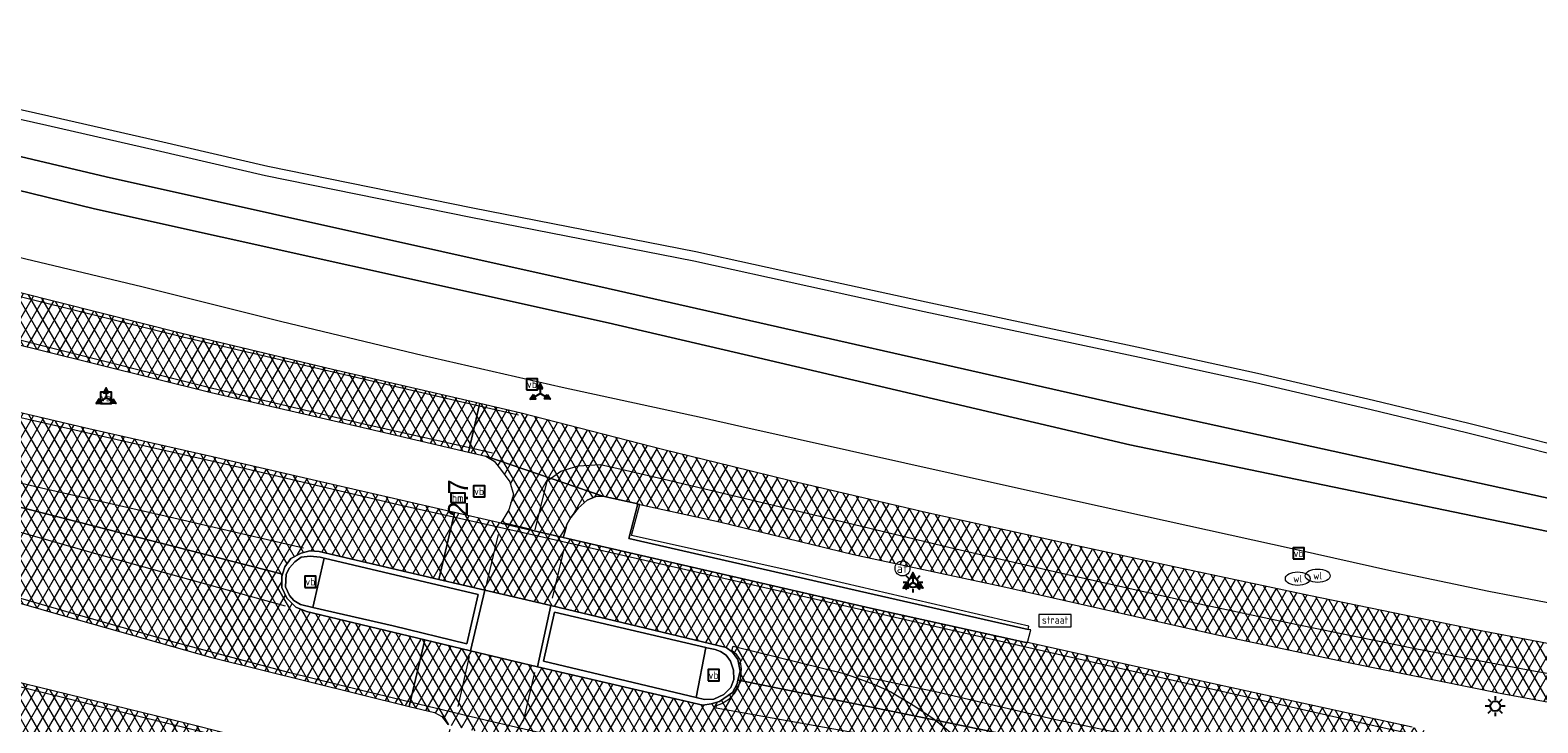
# Model space of a CAD drawing. Header units: metres. Extents: x 101608 to 104514, y 400798 to 405846.
# Tile 42 of 112: x 104217 to 104292, y 402614 to 402649. Entities that reach past the tile are written whole.
import ezdxf
from ezdxf.enums import TextEntityAlignment as Align

# ---------------------------------------------------------------- set-up
doc = ezdxf.new("R2010")
doc.units = ezdxf.units.M
for name, color, linetype, lineweight in [('B-WE-GR-GRAS-GV', 60, 'Continuous', 13), ('B-WE-IE-MEUBILAIR_WEGMEUBILAIR-S', 7, 'Continuous', 25), ('B-WE-IE-MEUBILAIR_WEGMEUBILAIR_PAAL-S', 7, 'Continuous', 25), ('B-WE-IE-MEUBILAIR_WEGMEUBILAIR_VERKEERSBORD-S', 7, 'Continuous', 25), ('B-WE-KL-ET_LS_OV_LICHTMAST-S', 190, 'Continuous', 25), ('B-WE-KL-WATER-S', 170, 'Continuous', 25), ('B-WE-OG-WATER_SLOOT-GV', 120, 'Continuous', 18), ('B-WE-VH-GESLOTENVERHARDING_ASFALT-A-500', 12, 'Continuous', 18), ('B-WE-VH-KANTVERHARDING-G', 60, 'Continuous', 18), ('B-WE-VH-VERHARDING_ASFALT-GV', 252, 'Continuous', 18), ('B-WE-VH-VERHARDING_BEDRIJFSVLOERPLAAT-GV', 252, 'Continuous', 18), ('B-WE-VH-VERHARDING_BETON-GV', 252, 'Continuous', 18), ('B-WE-VH-VERHARDING_BETONSTRAATSTEEN-GV', 252, 'Continuous', 18), ('B-WE-VH-VERHARDING_GRASBETONSTEEN-GV', 70, 'Continuous', 18), ('B-WE-VH-VERHARDING_TEGEL-GV', 252, 'Continuous', 18), ('B-WE-VW-AFSLUITPAAL-S', 7, 'Continuous', 25), ('B-WE-VW-MARKERING_PICTOGRAM-G', 7, 'Continuous', 18)]:
    doc.layers.add(name, color=color, linetype=linetype, lineweight=lineweight)
doc.layers.add('Label_Puntobject', color=255, linetype='Continuous')
doc.styles.add('NLCS-ISO', font='NLCS-ISO.ttf')
pattern_1 = [(60, (0, 0), (-0.4330127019, 0.25), []), (120, (0, 0), (-0.4330127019, -0.25), [])]

# ---------------------------------------------------------------- blocks, each defined once
blk = doc.blocks.new('SIE-WEG_VERKEERSBORD-SO')
at = {"color": 0, "linetype": 'ByBlock', "lineweight": -2}
blk.add_lwpolyline([(-1.125, -1.125), (1.125, -1.125), (1.125, 1.125), (-1.125, 1.125)], close=True, dxfattribs=at)
at = {"color": 0, "linetype": 'ByBlock', "lineweight": -2, "style": 'NLCS-ISO'}
blk.add_text('vb', height=1.5, dxfattribs=at).set_placement((0, 0), align=Align.MIDDLE_CENTER)
blk = doc.blocks.new('SIE-WEG_VERKEERSBORD_STRAATNAAM-SO')
at = {"color": 0, "linetype": 'ByBlock', "lineweight": 18}
blk.add_lwpolyline([(-3.25, -1.25), (3.25, -1.25), (3.25, 1.25), (-3.25, 1.25)], close=True, dxfattribs=at)
at = {"color": 0, "linetype": 'ByBlock', "lineweight": 18, "style": 'NLCS-ISO'}
blk.add_text('straat', height=1.5, dxfattribs=at).set_placement((0, 0.15), align=Align.MIDDLE_CENTER)
blk = doc.blocks.new('SIE-WEG_VERKEERSBORD_WEGWIJZER-SO')
at = {"linetype": 'ByBlock', "lineweight": -2}
h = blk.add_hatch(color=0, dxfattribs=at)
h.dxf.hatch_style = 1
h.paths.add_polyline_path([(0.5, 1), (0, 2), (-0.5, 1)])
h = blk.add_hatch(color=0, dxfattribs=at)
h.dxf.hatch_style = 1
h.paths.add_polyline_path([(-1.38, -0.22), (-2, -1.15), (-0.88, -1.09)])
h = blk.add_hatch(color=0, dxfattribs=at)
h.dxf.hatch_style = 1
h.paths.add_polyline_path([(1.38, -0.22), (2, -1.15), (0.88, -1.09)])
at = {"color": 0, "linetype": 'ByBlock', "lineweight": -2}
for points in [[(-1.13, -0.65), (0, 0)], [(0, 1), (0, 0)], [(1.13, -0.65), (0, 0)]]:
    blk.add_lwpolyline(points, dxfattribs=at)
for points in [[(0.5, 1), (0, 2), (-0.5, 1)], [(-1.38, -0.22), (-2, -1.15), (-0.88, -1.09)], [(1.38, -0.22), (2, -1.15), (0.88, -1.09)]]:
    blk.add_lwpolyline(points, close=True, dxfattribs=at)
blk = doc.blocks.new('SIE-WEG_PAAL_HECTOMETERPAAL-SO')
at = {"color": 0, "linetype": 'ByBlock', "lineweight": -2}
blk.add_lwpolyline([(-1.44375, -0.94375), (1.44375, -0.94375), (1.44375, 0.94375), (-1.44375, 0.94375)], close=True, dxfattribs=at)
at = {"color": 0, "linetype": 'ByBlock', "lineweight": -2, "style": 'NLCS-ISO'}
blk.add_text('hm', height=1.5, dxfattribs=at).set_placement((0, 0), align=Align.MIDDLE_CENTER)
at = {"style": 'NLCS-ISO'}
blk.add_attdef('WAARDE', (2.13125, -1.69375), '', height=1.5, dxfattribs=at)
blk = doc.blocks.new('SKL-ET_OV_LICHTMAST-SO')
at = {"color": 0, "linetype": 'ByBlock', "lineweight": -2}
for points in [[(-1.25, 0), (-2, 0)], [(-1.41, 1.41), (-0.88, 0.88)], [(0, 2), (0, 1.25)], [(0.88, 0.88), (1.41, 1.41)], [(2, 0), (1.25, 0)], [(-1.41, -1.41), (-0.88, -0.88)], [(0, -1.25), (0, -2)], [(0.88, -0.88), (1.41, -1.41)]]:
    blk.add_lwpolyline(points, dxfattribs=at)
blk.add_circle((0, 0), 1, dxfattribs=at)
blk = doc.blocks.new('SVW-AFSLUITPAAL-SO')
at = {"lineweight": 18}
blk.add_circle((0, 0), 1.5, dxfattribs=at)
at = {"lineweight": 18, "style": 'NLCS-ISO'}
blk.add_text('af', height=1.8, dxfattribs=at).set_placement((0, 0), align=Align.MIDDLE_CENTER)
blk = doc.blocks.new('SKL-WATER_WATERLEIDINGPUT-SO')
at = {"color": 0, "linetype": 'ByBlock', "lineweight": 18}
blk.add_ellipse((0, 0), major_axis=(2.5, 0), ratio=0.54, dxfattribs=at)
at = {"color": 0, "linetype": 'ByBlock', "lineweight": 18, "style": 'NLCS-ISO'}
blk.add_text('wl', height=1.5, dxfattribs=at).set_placement((0, 0), align=Align.MIDDLE_CENTER)

msp = doc.modelspace()

# ---------------------------------------------------------------- hatches: boundary and pattern name
at = {"layer": 'B-WE-VH-GESLOTENVERHARDING_ASFALT-A-500'}
h = msp.add_hatch(dxfattribs=at)
h.set_pattern_fill('AVH-ASFALT-SOD', color=256, scale=0.5, pattern_type=2)
h.set_pattern_definition(pattern_1)
h.paths.add_polyline_path([(104143.488, 402655.406), (104143.445, 402655.263), (104142.854, 402653.304), (104142.78, 402653.06), (104150.506, 402650.838), (104161.834, 402647.663), (104173.224, 402644.496), (104195.031, 402638.533), (104207.504, 402635.333), (104217.177, 402632.955), (104225.677, 402630.85), (104233.322, 402629.083), (104238.622, 402627.843), (104238.672, 402628.058), (104239.166, 402630.176), (104239.192, 402630.289), (104231.783, 402631.997), (104224.193, 402633.821), (104215.949, 402635.89), (104207.004, 402638.115), (104198.748, 402640.215), (104192.184, 402641.852), (104188.374, 402642.907), (104184.53, 402643.972), (104176.728, 402645.982), (104168.019, 402648.373), (104159.71, 402650.767), (104151.883, 402653.026), (104146.728, 402654.506)])
h = msp.add_hatch(dxfattribs=at)
h.set_pattern_fill('AVH-ASFALT-SOD', color=256, scale=0.5, pattern_type=2)
h.set_pattern_definition(pattern_1)
h.paths.add_polyline_path([(104141.553, 402648.994), (104141.405, 402648.505), (104140.555, 402645.686), (104147.906, 402643.467), (104161.527, 402639.46), (104192.903, 402631.023), (104204.995, 402627.927), (104211.699, 402626.193), (104229.271, 402621.71), (104229.385, 402622.085), (104229.686, 402622.493), (104230.194, 402622.76), (104230.639, 402622.882), (104231.1, 402622.856), (104237.132, 402621.451), (104237.861, 402624.579), (104237.915, 402624.809), (104230.75, 402626.457), (104225.747, 402627.61), (104219.514, 402629.017), (104213.644, 402630.394), (104209.351, 402631.422), (104202.615, 402633.028), (104196.523, 402634.39), (104191.36, 402635.604), (104186.258, 402636.783), (104182.159, 402637.706), (104177.551, 402638.869), (104170.731, 402640.71), (104169.503, 402641.042), (104162.687, 402642.789), (104156.777, 402644.522), (104150.97, 402646.166), (104145.075, 402647.915)])
h = msp.add_hatch(dxfattribs=at)
h.set_pattern_fill('AVH-ASFALT-SOD', color=256, scale=0.5, pattern_type=2)
h.set_pattern_definition(pattern_1)
h.paths.add_polyline_path([(104140.555, 402645.686), (104139.662, 402642.759), (104139.571, 402642.425), (104148.528, 402639.764), (104160.799, 402636.166), (104169.302, 402633.754), (104172.335, 402632.894), (104183.32, 402629.705), (104191.994, 402627.216), (104198.153, 402625.391), (104204.071, 402623.696), (104210.728, 402621.772), (104218.326, 402619.593), (104225.645, 402617.539), (104235.644, 402615.065), (104235.694, 402615.279), (104236.422, 402618.404), (104230.476, 402619.828), (104229.941, 402620.049), (104229.488, 402620.51), (104229.236, 402621.048), (104229.236, 402621.594), (104229.271, 402621.71), (104211.699, 402626.193), (104204.995, 402627.927), (104192.903, 402631.023), (104161.527, 402639.46), (104147.906, 402643.467)])
h = msp.add_hatch(dxfattribs=at)
h.set_pattern_fill('AVH-ASFALT-SOD', color=256, scale=0.5, pattern_type=2)
h.set_pattern_definition(pattern_1)
h.paths.add_polyline_path([(104138.152, 402637.727), (104138.096, 402637.543), (104137.476, 402635.485), (104137.416, 402635.287), (104139.334, 402634.711), (104149.653, 402631.671), (104160.996, 402628.343), (104171.829, 402625.268), (104182.991, 402622.216), (104193.452, 402619.448), (104204.03, 402616.64), (104214.957, 402613.901), (104223.77, 402611.645), (104230.052, 402610.118), (104231.559, 402609.686), (104236.075, 402608.392), (104236.082, 402608.491), (104236.296, 402611.553), (104236.32, 402611.893), (104235.749, 402611.649), (104235.256, 402611.589), (104234.425, 402611.691), (104224.458, 402614.204), (104214.005, 402616.748), (104203.768, 402619.311), (104193.832, 402621.95), (104181.773, 402625.185), (104169.669, 402628.48), (104157.571, 402631.992), (104146.798, 402635.122)])
h = msp.add_hatch(dxfattribs=at)
h.set_pattern_fill('AVH-ASFALT-SOD', color=256, scale=0.5, pattern_type=2)
h.set_pattern_definition(pattern_1)
h.paths.add_polyline_path([(104251.885, 402627.128), (104248.374, 402627.983), (104241.273, 402629.809), (104239.192, 402630.289), (104239.166, 402630.176), (104238.672, 402628.058), (104238.622, 402627.843), (104239.489, 402627.64), (104245.372, 402625.633), (104247.134, 402625.245), (104247.159, 402625.239), (104247.237, 402625.222), (104251.248, 402624.339), (104257.995, 402622.708), (104265.661, 402621.059), (104276.229, 402618.671), (104282.976, 402617.251), (104290.53, 402615.734), (104296.155, 402614.684), (104298.323, 402614.291), (104301.046, 402613.798), (104304.693, 402613.316), (104307.315, 402613.182), (104309.337, 402613.114), (104310.661, 402613.152), (104311.298, 402613.241), (104312.305, 402613.447), (104316.759, 402614.451), (104320.448, 402615.276), (104321.922, 402615.478), (104323.02, 402615.481), (104324.553, 402615.331), (104325.158, 402615.253), (104325.479, 402615.23), (104325.501, 402616.892), (104325.5, 402618.184), (104325.433, 402619.242), (104324.925, 402618.874), (104324.424, 402618.674), (104323.382, 402618.477), (104320.119, 402618.089), (104313.897, 402616.905), (104311.232, 402616.318), (104309.973, 402616.148), (104308.627, 402616.101), (104306.623, 402616.139), (104303.084, 402616.528), (104300.274, 402616.936), (104295.802, 402617.674), (104289.304, 402618.911), (104280.981, 402620.63), (104274.272, 402622.044), (104268.863, 402623.212), (104261.631, 402624.82), (104254.886, 402626.396)])
h = msp.add_hatch(dxfattribs=at)
h.set_pattern_fill('AVH-ASFALT-SOD', color=256, scale=0.5, pattern_type=2)
h.set_pattern_definition(pattern_1)
h.paths.add_polyline_path([(104245.021, 402625.618), (104245.372, 402625.633), (104239.489, 402627.64), (104239.906, 402627.401), (104240.239, 402626.996), (104240.707, 402626.359), (104240.879, 402625.713), (104240.656, 402624.938), (104240.254, 402624.271), (104243.392, 402623.552), (104243.466, 402623.826), (104243.497, 402623.938), (104243.571, 402624.213), (104243.775, 402624.557), (104244.147, 402625.029), (104244.592, 402625.432)], flags=17)
h = msp.add_hatch(dxfattribs=at)
h.set_pattern_fill('AVH-ASFALT-SOD', color=256, scale=0.5, pattern_type=2)
h.set_pattern_definition(pattern_1)
h.paths.add_polyline_path([(104266.745, 402618.27), (104266.599, 402618.296), (104258.851, 402620.009), (104243.392, 402623.552), (104240.254, 402624.271), (104240.113, 402624.304), (104237.915, 402624.809), (104237.861, 402624.579), (104237.132, 402621.451), (104239.438, 402620.913), (104242.764, 402620.138), (104251.593, 402618.028), (104251.906, 402617.787), (104252.178, 402617.412), (104252.288, 402616.834), (104252.179, 402616.387), (104252.293, 402616.364), (104262.124, 402614.366), (104268.022, 402613.168), (104286.048, 402609.716), (104286.192, 402610.466), (104286.774, 402613.509), (104286.839, 402613.845), (104286.1, 402614.012), (104276.34, 402616.142)])
h = msp.add_hatch(dxfattribs=at)
h.set_pattern_fill('AVH-ASFALT-SOD', color=256, scale=0.5, pattern_type=2)
h.set_pattern_definition(pattern_1)
h.paths.add_polyline_path([(104252.179, 402616.387), (104252.131, 402616.192), (104251.898, 402615.76), (104251.255, 402615.312), (104250.824, 402615.188), (104250.407, 402615.123), (104242.1, 402617.043), (104238.722, 402617.853), (104236.422, 402618.404), (104235.694, 402615.279), (104235.644, 402615.065), (104236.903, 402614.753), (104237.276, 402614.547), (104237.578, 402614.147), (104241.13, 402613.336), (104241.242, 402613.791), (104244.052, 402613.111), (104244.172, 402613.413), (104249.035, 402612.421), (104255.881, 402611.095), (104261.472, 402610.083), (104266.237, 402609.167), (104266.66, 402609.147), (104266.807, 402609.124), (104273.09, 402608.126), (104281.211, 402606.844), (104285.36, 402606.122), (104285.896, 402608.922), (104286.048, 402609.716), (104268.022, 402613.168), (104262.124, 402614.366), (104252.293, 402616.364)])

# ---------------------------------------------------------------- linework, layer by layer
at = {"layer": 'B-WE-GR-GRAS-GV', "flags": 128}
msp.add_lwpolyline([(104196.055, 402649.746), (104201.614, 402648.38), (104207.176, 402647.044), (104212.342, 402645.915), (104217.509, 402644.763), (104223.021, 402643.506), (104228.52, 402642.225), (104238.836, 402640.141), (104250.062, 402637.944), (104255.856, 402636.66), (104261.647, 402635.399), (104272.481, 402633.1), (104278.322, 402631.816), (104284.15, 402630.468), (104288.959, 402629.307), (104293.743, 402628.105)], dxfattribs=at)
at = {"layer": 'B-WE-OG-WATER_SLOOT-GV', "flags": 128}
for points in [[(104140.091, 402661.742), (104166.39, 402653.969), (104189.302, 402647.675), (104193.806, 402646.437), (104219.81, 402640.09), (104245.65, 402634.357), (104253.215, 402632.587), (104271.899, 402628.214), (104302.162, 402621.949), (104313.587, 402621.457), (104318.66, 402623.46), (104321.152, 402626.347), (104321.363, 402627.498), (104320.152, 402627.636), (104320.015, 402626.959), (104317.61, 402624.51), (104313.424, 402622.891), (104302.367, 402623.464), (104272.473, 402630.016), (104245.65, 402636.077), (104220.389, 402641.687), (104194.189, 402647.883), (104166.869, 402655.148), (104140.379, 402662.6)], [(104166.869, 402655.148), (104194.189, 402647.883), (104220.389, 402641.687), (104245.65, 402636.077), (104272.473, 402630.016), (104302.367, 402623.464)], [(104302.162, 402621.949), (104271.899, 402628.214), (104253.215, 402632.587), (104245.65, 402634.357), (104219.81, 402640.09), (104193.806, 402646.437), (104189.302, 402647.675), (104166.39, 402653.969)], [(104171.68, 402649.666), (104177.937, 402647.818), (104184.211, 402646.028), (104188.739, 402644.781), (104190.602, 402644.268), (104197.01, 402642.569), (104203, 402640.962), (104209.002, 402639.405), (104215.586, 402637.758), (104222.184, 402636.171), (104229.231, 402634.417), (104236.293, 402632.731), (104243.332, 402631.123), (104250.386, 402629.582), (104252.375, 402629.139), (104265.985, 402626.105), (104280.215, 402622.969), (104285.081, 402621.88), (104289.961, 402620.861), (104294.856, 402619.912)], [(104293.632, 402627.617), (104288.839, 402628.821), (104284.035, 402629.982), (104278.212, 402631.328), (104272.375, 402632.611), (104261.542, 402634.91), (104255.749, 402636.172), (104249.96, 402637.455), (104238.738, 402639.65), (104228.414, 402641.736), (104222.909, 402643.019), (104217.399, 402644.275), (104212.234, 402645.427), (104207.064, 402646.557), (104201.496, 402647.894), (104195.934, 402649.261)]]:
    msp.add_lwpolyline(points, dxfattribs=at)
at = {"layer": 'B-WE-VH-KANTVERHARDING-G', "flags": 128}
for points in [[(104150.506, 402650.838), (104161.834, 402647.663), (104173.224, 402644.496), (104195.031, 402638.533), (104207.504, 402635.333), (104217.177, 402632.955), (104225.677, 402630.85), (104233.322, 402629.083), (104238.622, 402627.843), (104238.672, 402628.058), (104239.166, 402630.176), (104239.192, 402630.289), (104231.783, 402631.997), (104224.193, 402633.821), (104215.949, 402635.89), (104207.004, 402638.115), (104198.748, 402640.215), (104192.184, 402641.852), (104188.374, 402642.907), (104184.53, 402643.972), (104176.728, 402645.982), (104168.019, 402648.373), (104159.71, 402650.767), (104151.883, 402653.026)], [(104149.653, 402631.671), (104160.996, 402628.343), (104171.829, 402625.268), (104182.991, 402622.216), (104193.452, 402619.448), (104204.03, 402616.64), (104214.957, 402613.901), (104223.77, 402611.645), (104230.052, 402610.118), (104231.559, 402609.686), (104236.075, 402608.392), (104236.082, 402608.491), (104236.296, 402611.553), (104236.32, 402611.893), (104235.749, 402611.649), (104235.256, 402611.589), (104234.425, 402611.691), (104224.458, 402614.204), (104214.005, 402616.748), (104203.768, 402619.311), (104193.832, 402621.95), (104181.773, 402625.185), (104169.669, 402628.48), (104157.571, 402631.992)], [(104211.699, 402626.193), (104229.271, 402621.71), (104229.385, 402622.085), (104229.686, 402622.493), (104230.194, 402622.76), (104230.639, 402622.882), (104231.1, 402622.856), (104237.132, 402621.451), (104237.861, 402624.579), (104237.915, 402624.809), (104230.75, 402626.457), (104225.747, 402627.61), (104219.514, 402629.017), (104213.644, 402630.394)], [(104295.802, 402617.674), (104289.304, 402618.911), (104280.981, 402620.63), (104274.272, 402622.044), (104268.863, 402623.212), (104261.631, 402624.82), (104254.886, 402626.396), (104251.885, 402627.128), (104248.374, 402627.983), (104241.273, 402629.809), (104239.192, 402630.289), (104239.166, 402630.176), (104238.672, 402628.058), (104238.622, 402627.843), (104239.489, 402627.64), (104245.372, 402625.633), (104247.134, 402625.245), (104247.159, 402625.239), (104247.237, 402625.222), (104251.248, 402624.339), (104257.995, 402622.708), (104265.661, 402621.059), (104276.229, 402618.671), (104282.976, 402617.251), (104290.53, 402615.734), (104296.155, 402614.684)], [(104210.728, 402621.772), (104218.326, 402619.593), (104225.645, 402617.539), (104235.644, 402615.065), (104235.694, 402615.279), (104236.422, 402618.404), (104230.476, 402619.828), (104229.941, 402620.049), (104229.488, 402620.51), (104229.236, 402621.048), (104229.236, 402621.594), (104229.271, 402621.71), (104211.699, 402626.193)], [(104286.1, 402614.012), (104276.34, 402616.142), (104266.745, 402618.27), (104266.599, 402618.296), (104258.851, 402620.009), (104243.392, 402623.552), (104240.254, 402624.271), (104240.113, 402624.304), (104237.915, 402624.809), (104237.861, 402624.579), (104237.132, 402621.451), (104239.438, 402620.913), (104242.764, 402620.138), (104251.593, 402618.028), (104251.906, 402617.787), (104252.178, 402617.412), (104252.288, 402616.834), (104252.179, 402616.387), (104252.293, 402616.364), (104262.124, 402614.366), (104268.022, 402613.168)], [(104268.022, 402613.168), (104262.124, 402614.366), (104252.293, 402616.364), (104252.179, 402616.387), (104252.131, 402616.192), (104251.898, 402615.76), (104251.255, 402615.312), (104250.824, 402615.188), (104250.407, 402615.123), (104242.1, 402617.043), (104238.722, 402617.853), (104236.422, 402618.404), (104235.694, 402615.279), (104235.644, 402615.065), (104236.903, 402614.753), (104237.276, 402614.547), (104237.578, 402614.147)]]:
    msp.add_lwpolyline(points, dxfattribs=at)
msp.add_lwpolyline([(104245.021, 402625.618), (104245.372, 402625.633), (104239.489, 402627.64), (104239.906, 402627.401), (104240.239, 402626.996), (104240.707, 402626.359), (104240.879, 402625.713), (104240.656, 402624.938), (104240.254, 402624.271), (104243.392, 402623.552), (104243.466, 402623.826), (104243.497, 402623.938), (104243.571, 402624.213), (104243.775, 402624.557), (104244.147, 402625.029), (104244.592, 402625.432)], close=True, dxfattribs=at)
at = {"layer": 'B-WE-VH-VERHARDING_ASFALT-GV', "flags": 128}
for points in [[(104150.506, 402650.838), (104161.834, 402647.663), (104173.224, 402644.496), (104195.031, 402638.533), (104207.504, 402635.333), (104217.177, 402632.955), (104225.677, 402630.85), (104233.322, 402629.083), (104238.622, 402627.843), (104238.672, 402628.058), (104239.166, 402630.176), (104239.192, 402630.289), (104231.783, 402631.997), (104224.193, 402633.821), (104215.949, 402635.89), (104207.004, 402638.115), (104198.748, 402640.215), (104192.184, 402641.852), (104188.374, 402642.907), (104184.53, 402643.972), (104176.728, 402645.982), (104168.019, 402648.373), (104159.71, 402650.767), (104151.883, 402653.026)], [(104149.653, 402631.671), (104160.996, 402628.343), (104171.829, 402625.268), (104182.991, 402622.216), (104193.452, 402619.448), (104204.03, 402616.64), (104214.957, 402613.901), (104223.77, 402611.645), (104230.052, 402610.118), (104231.559, 402609.686), (104236.075, 402608.392), (104236.082, 402608.491), (104236.296, 402611.553), (104236.32, 402611.893), (104235.749, 402611.649), (104235.256, 402611.589), (104234.425, 402611.691), (104224.458, 402614.204), (104214.005, 402616.748), (104203.768, 402619.311), (104193.832, 402621.95), (104181.773, 402625.185), (104169.669, 402628.48), (104157.571, 402631.992)], [(104211.699, 402626.193), (104229.271, 402621.71), (104229.385, 402622.085), (104229.686, 402622.493), (104230.194, 402622.76), (104230.639, 402622.882), (104231.1, 402622.856), (104237.132, 402621.451), (104237.861, 402624.579), (104237.915, 402624.809), (104230.75, 402626.457), (104225.747, 402627.61), (104219.514, 402629.017), (104213.644, 402630.394)], [(104295.802, 402617.674), (104289.304, 402618.911), (104280.981, 402620.63), (104274.272, 402622.044), (104268.863, 402623.212), (104261.631, 402624.82), (104254.886, 402626.396), (104251.885, 402627.128), (104248.374, 402627.983), (104241.273, 402629.809), (104239.192, 402630.289), (104239.166, 402630.176), (104238.672, 402628.058), (104238.622, 402627.843), (104239.489, 402627.64), (104245.372, 402625.633), (104247.134, 402625.245), (104247.159, 402625.239), (104247.237, 402625.222), (104251.248, 402624.339), (104257.995, 402622.708), (104265.661, 402621.059), (104276.229, 402618.671), (104282.976, 402617.251), (104290.53, 402615.734), (104296.155, 402614.684)], [(104210.728, 402621.772), (104218.326, 402619.593), (104225.645, 402617.539), (104235.644, 402615.065), (104235.694, 402615.279), (104236.422, 402618.404), (104230.476, 402619.828), (104229.941, 402620.049), (104229.488, 402620.51), (104229.236, 402621.048), (104229.236, 402621.594), (104229.271, 402621.71), (104211.699, 402626.193)], [(104286.1, 402614.012), (104276.34, 402616.142), (104266.745, 402618.27), (104266.599, 402618.296), (104258.851, 402620.009), (104243.392, 402623.552), (104240.254, 402624.271), (104240.113, 402624.304), (104237.915, 402624.809), (104237.861, 402624.579), (104237.132, 402621.451), (104239.438, 402620.913), (104242.764, 402620.138), (104251.593, 402618.028), (104251.906, 402617.787), (104252.178, 402617.412), (104252.288, 402616.834), (104252.179, 402616.387), (104252.293, 402616.364), (104262.124, 402614.366), (104268.022, 402613.168)], [(104268.022, 402613.168), (104262.124, 402614.366), (104252.293, 402616.364), (104252.179, 402616.387), (104252.131, 402616.192), (104251.898, 402615.76), (104251.255, 402615.312), (104250.824, 402615.188), (104250.407, 402615.123), (104242.1, 402617.043), (104238.722, 402617.853), (104236.422, 402618.404), (104235.694, 402615.279), (104235.644, 402615.065), (104236.903, 402614.753), (104237.276, 402614.547), (104237.578, 402614.147)]]:
    msp.add_lwpolyline(points, dxfattribs=at)
msp.add_lwpolyline([(104245.021, 402625.618), (104245.372, 402625.633), (104239.489, 402627.64), (104239.906, 402627.401), (104240.239, 402626.996), (104240.707, 402626.359), (104240.879, 402625.713), (104240.656, 402624.938), (104240.254, 402624.271), (104243.392, 402623.552), (104243.466, 402623.826), (104243.497, 402623.938), (104243.571, 402624.213), (104243.775, 402624.557), (104244.147, 402625.029), (104244.592, 402625.432)], close=True, dxfattribs=at)
at = {"layer": 'B-WE-VH-VERHARDING_BEDRIJFSVLOERPLAAT-GV', "flags": 128}
for points in [[(104247.237, 402625.222), (104247.159, 402625.239), (104247.134, 402625.245), (104246.69, 402623.497), (104258.663, 402620.771), (104266.788, 402618.936), (104266.817, 402619.099), (104266.23, 402619.227), (104254.689, 402621.919), (104246.826, 402623.659)], [(104239.438, 402620.913), (104237.132, 402621.451), (104231.1, 402622.856), (104230.639, 402622.882), (104230.194, 402622.76), (104229.686, 402622.493), (104229.385, 402622.085), (104229.271, 402621.71), (104229.236, 402621.594), (104229.236, 402621.048), (104229.488, 402620.51), (104229.941, 402620.049), (104230.476, 402619.828), (104236.422, 402618.404), (104238.722, 402617.853)], [(104238.533, 402618.211), (104234.827, 402619.118), (104230.791, 402620.037), (104230.172, 402620.178), (104229.83, 402620.389), (104229.608, 402620.637), (104229.416, 402621.074), (104229.453, 402621.703), (104229.623, 402622.033), (104229.876, 402622.329), (104230.207, 402622.562), (104230.659, 402622.608), (104231.159, 402622.561), (104231.355, 402622.515), (104239.112, 402620.691)], [(104242.764, 402620.138), (104242.1, 402617.043), (104250.407, 402615.123), (104250.824, 402615.188), (104251.255, 402615.312), (104251.898, 402615.76), (104252.131, 402616.192), (104252.179, 402616.387), (104252.288, 402616.834), (104252.178, 402617.412), (104251.906, 402617.787), (104251.593, 402618.028)], [(104242.953, 402619.806), (104250.564, 402618.022), (104250.609, 402618.011), (104251.026, 402617.929), (104251.302, 402617.817), (104251.584, 402617.639), (104251.809, 402617.342), (104251.949, 402616.892), (104251.976, 402616.409), (104251.812, 402616.006), (104251.461, 402615.655), (104250.959, 402615.422), (104250.502, 402615.407), (104250.072, 402615.516), (104250.071, 402615.516), (104242.403, 402617.328)]]:
    msp.add_lwpolyline(points, close=True, dxfattribs=at)
at = {"layer": 'B-WE-VH-VERHARDING_BETON-GV', "flags": 128}
for points in [[(104239.112, 402620.691), (104231.355, 402622.515), (104230.791, 402620.037), (104234.827, 402619.118), (104238.533, 402618.211)], [(104250.564, 402618.022), (104242.953, 402619.806), (104242.403, 402617.328), (104250.071, 402615.516)]]:
    msp.add_lwpolyline(points, close=True, dxfattribs=at)
at = {"layer": 'B-WE-VH-VERHARDING_BETONSTRAATSTEEN-GV', "flags": 128}
for points in [[(104231.355, 402622.515), (104231.159, 402622.561), (104230.659, 402622.608), (104230.207, 402622.562), (104229.876, 402622.329), (104229.623, 402622.033), (104229.453, 402621.703), (104229.416, 402621.074), (104229.608, 402620.637), (104229.83, 402620.389), (104230.172, 402620.178), (104230.791, 402620.037)], [(104251.809, 402617.342), (104251.584, 402617.639), (104251.302, 402617.817), (104251.026, 402617.929), (104250.609, 402618.011), (104250.564, 402618.022), (104250.071, 402615.516), (104250.072, 402615.516), (104250.502, 402615.407), (104250.959, 402615.422), (104251.461, 402615.655), (104251.812, 402616.006), (104251.976, 402616.409), (104251.949, 402616.892)]]:
    msp.add_lwpolyline(points, close=True, dxfattribs=at)
at = {"layer": 'B-WE-VH-VERHARDING_GRASBETONSTEEN-GV', "flags": 128}
msp.add_lwpolyline([(104247.134, 402625.245), (104245.372, 402625.633), (104245.021, 402625.618), (104244.592, 402625.432), (104244.147, 402625.029), (104243.775, 402624.557), (104243.571, 402624.213), (104243.497, 402623.938), (104243.466, 402623.826), (104243.392, 402623.552), (104258.851, 402620.009), (104266.599, 402618.296), (104266.745, 402618.27), (104266.92, 402618.906), (104266.788, 402618.936), (104258.663, 402620.771), (104246.69, 402623.497)], close=True, dxfattribs=at)
at = {"layer": 'B-WE-VH-VERHARDING_TEGEL-GV', "flags": 128}
msp.add_lwpolyline([(104242.764, 402620.138), (104239.438, 402620.913), (104238.722, 402617.853), (104242.1, 402617.043)], close=True, dxfattribs=at)
at = {"layer": 'B-WE-VW-MARKERING_PICTOGRAM-G', "flags": 128}
for points in [[(104239.827, 402627.798), (104238.672, 402628.058), (104233.351, 402629.258), (104225.679, 402631.058), (104217.168, 402633.19), (104207.527, 402635.654), (104198.569, 402637.912), (104192.985, 402639.339), (104183.747, 402641.841), (104173.39, 402644.659), (104161.885, 402647.877), (104150.348, 402651.153)], [(104157.813, 402651.089), (104169.797, 402647.734), (104183.749, 402643.902), (104200.447, 402639.509), (104211.362, 402636.824), (104224.317, 402633.624), (104239.166, 402630.176), (104241.134, 402629.719)], [(104237.861, 402624.579), (104235.077, 402625.202), (104227.622, 402626.964), (104221.312, 402628.388), (104216.097, 402629.576), (104210.521, 402630.832), (104203.434, 402632.449), (104196.292, 402634.029), (104189.307, 402635.633), (104183.885, 402636.873), (104178.741, 402638.109), (104172.75, 402639.587), (104166.765, 402641.166), (104160.708, 402642.822), (104150.706, 402645.683), (104141.405, 402648.505)], [(104235.694, 402615.279), (104233.242, 402615.867), (104229.625, 402616.747), (104223.866, 402618.273), (104218.53, 402619.78), (104213.695, 402621.172), (104208.508, 402622.669), (104204.32, 402623.888), (104199.355, 402625.343), (104193.701, 402626.952), (104189.088, 402628.286), (104185.009, 402629.471), (104180.27, 402630.867), (104176.948, 402631.813), (104169.827, 402633.901), (104161.781, 402636.238), (104153.22, 402638.785), (104145.895, 402640.992), (104139.662, 402642.759)], [(104237.678, 402613.899), (104237.476, 402613.193), (104237.299, 402612.565), (104237.116, 402612.26), (104236.886, 402611.931), (104236.506, 402611.635), (104236.296, 402611.553), (104236.152, 402611.497), (104235.538, 402611.367), (104234.729, 402611.42), (104230.963, 402612.382), (104222.238, 402614.503), (104213.309, 402616.72), (104203.895, 402619.083), (104193.868, 402621.742), (104184.68, 402624.223), (104175.806, 402626.597), (104166.851, 402629.137), (104157.507, 402631.821)], [(104193.018, 402631.615), (104199.402, 402630.172), (104205.254, 402628.818), (104212.046, 402627.242), (104217.358, 402626.009), (104223.365, 402624.642), (104230.312, 402623.029)], [(104229.411, 402620.097), (104219.872, 402622.74), (104211.352, 402625.144), (104203.006, 402627.531), (104198.093, 402628.901), (104192.788, 402630.432)], [(104242.558, 402626.385), (104243.275, 402626.886), (104244.146, 402627.166), (104245.258, 402627.234), (104246.31, 402626.992), (104248.392, 402626.509), (104257.064, 402624.443), (104262.915, 402623.038), (104268.694, 402621.709), (104274.537, 402620.4), (104280.312, 402619.172), (104286.333, 402617.949), (104292.122, 402616.864), (104298.071, 402615.82), (104301.121, 402615.369), (104304.05, 402614.917), (104307.063, 402614.556), (104309.944, 402614.562), (104312.829, 402615.06), (104315.748, 402615.827), (104318.631, 402616.495), (104321.546, 402616.912), (104324.679, 402616.862)], [(104242.558, 402626.385), (104241.963, 402623.942)], [(104286.774, 402613.509), (104284.396, 402614.027), (104271.327, 402616.99), (104262.149, 402619.061), (104253.902, 402620.946), (104242.05, 402623.641), (104237.861, 402624.579)], [(104239.548, 402621.245), (104240.131, 402623.704)], [(104241.773, 402623.965), (104240.425, 402624.277)], [(104243.411, 402622.97), (104242.836, 402620.496)], [(104238.1, 402615.051), (104238.679, 402617.572)], [(104251.87, 402617.873), (104251.934, 402618.095), (104257.526, 402616.719), (104258.137, 402616.498), (104259.018, 402616.187), (104259.862, 402615.797), (104261.079, 402615.076), (104262.052, 402614.426), (104262.124, 402614.366)], [(104252.293, 402616.364), (104252.31, 402616.432), (104252.36, 402616.952), (104252.297, 402617.425), (104252.12, 402617.659), (104251.87, 402617.873)], [(104241.939, 402616.768), (104241.365, 402614.324)], [(104262.124, 402614.366), (104263.203, 402613.474), (104263.824, 402612.739), (104257.937, 402613.743), (104251.078, 402614.977), (104251.096, 402615.113), (104251.366, 402615.208), (104251.719, 402615.42), (104251.999, 402615.71), (104252.211, 402616.052), (104252.293, 402616.364)], [(104274.846, 402612.966), (104270.827, 402613.825), (104268.093, 402614.409), (104262.267, 402615.764), (104258.213, 402616.622)], [(104266.817, 402561.743), (104265.731, 402566.023), (104263.971, 402572.273), (104262.2, 402578.246), (104260.559, 402583.674), (104260.295, 402584.547), (104258.619, 402589.821), (104257.203, 402594.424), (104256.036, 402598.173), (104255.003, 402601.211), (104254.342, 402602.94), (104253.579, 402604.597), (104252.718, 402606.167), (104251.832, 402607.55), (104251.081, 402608.452), (104250, 402609.55), (104248.938, 402610.593), (104247.681, 402611.548), (104246.65, 402612.216), (104245.745, 402612.684), (104244.822, 402613.046), (104243.904, 402613.355), (104239.532, 402614.357), (104235.694, 402615.279)]]:
    msp.add_lwpolyline(points, dxfattribs=at)

# ---------------------------------------------------------------- block references
at = {"layer": 'B-WE-IE-MEUBILAIR_WEGMEUBILAIR-S', "xscale": 0.25, "yscale": 0.25, "zscale": 0.25}
for p in [(104241.813, 402631.259), (104220.386, 402630.583), (104239.157, 402625.876), (104280.389, 402622.756), (104230.666, 402621.328), (104250.953, 402616.629)]:
    msp.add_blockref('SIE-WEG_VERKEERSBORD-SO', p, dxfattribs=at)
at = {"layer": 'B-WE-IE-MEUBILAIR_WEGMEUBILAIR_PAAL-S', "xscale": 0.25, "yscale": 0.25, "zscale": 0.25}
msp.add_blockref('SIE-WEG_PAAL_HECTOMETERPAAL-SO', (104238.086, 402625.543), dxfattribs=at)
at = {"layer": 'B-WE-IE-MEUBILAIR_WEGMEUBILAIR_VERKEERSBORD-S', "xscale": 0.25, "yscale": 0.25, "zscale": 0.25}
for name, p in [('SIE-WEG_VERKEERSBORD_WEGWIJZER-SO', (104242.231, 402630.795)), ('SIE-WEG_VERKEERSBORD_WEGWIJZER-SO', (104220.386, 402630.583)), ('SIE-WEG_VERKEERSBORD_WEGWIJZER-SO', (104260.984, 402621.292)), ('SIE-WEG_VERKEERSBORD_STRAATNAAM-SO', (104268.135, 402619.369))]:
    msp.add_blockref(name, p, dxfattribs=at)
at = {"layer": 'B-WE-KL-ET_LS_OV_LICHTMAST-S', "xscale": 0.25, "yscale": 0.25, "zscale": 0.25}
for p in [(104260.984, 402621.292), (104290.28, 402615.07)]:
    msp.add_blockref('SKL-ET_OV_LICHTMAST-SO', p, dxfattribs=at)
at = {"layer": 'B-WE-KL-WATER-S', "xscale": 0.25, "yscale": 0.25, "zscale": 0.25}
for p in [(104280.344, 402621.484), (104281.349, 402621.633)]:
    msp.add_blockref('SKL-WATER_WATERLEIDINGPUT-SO', p, dxfattribs=at)
at = {"layer": 'B-WE-VW-AFSLUITPAAL-S', "xscale": 0.25, "yscale": 0.25, "zscale": 0.25}
msp.add_blockref('SVW-AFSLUITPAAL-SO', (104260.457, 402622), dxfattribs=at)

# ---------------------------------------------------------------- texts
at = {"layer": 'Label_Puntobject', "lineweight": 25}
msp.add_text('2.7', height=1, rotation=90, dxfattribs=at).set_placement((104238.086, 402625.543, 1.52), align=Align.MIDDLE)

doc.saveas('drawing.dxf')
